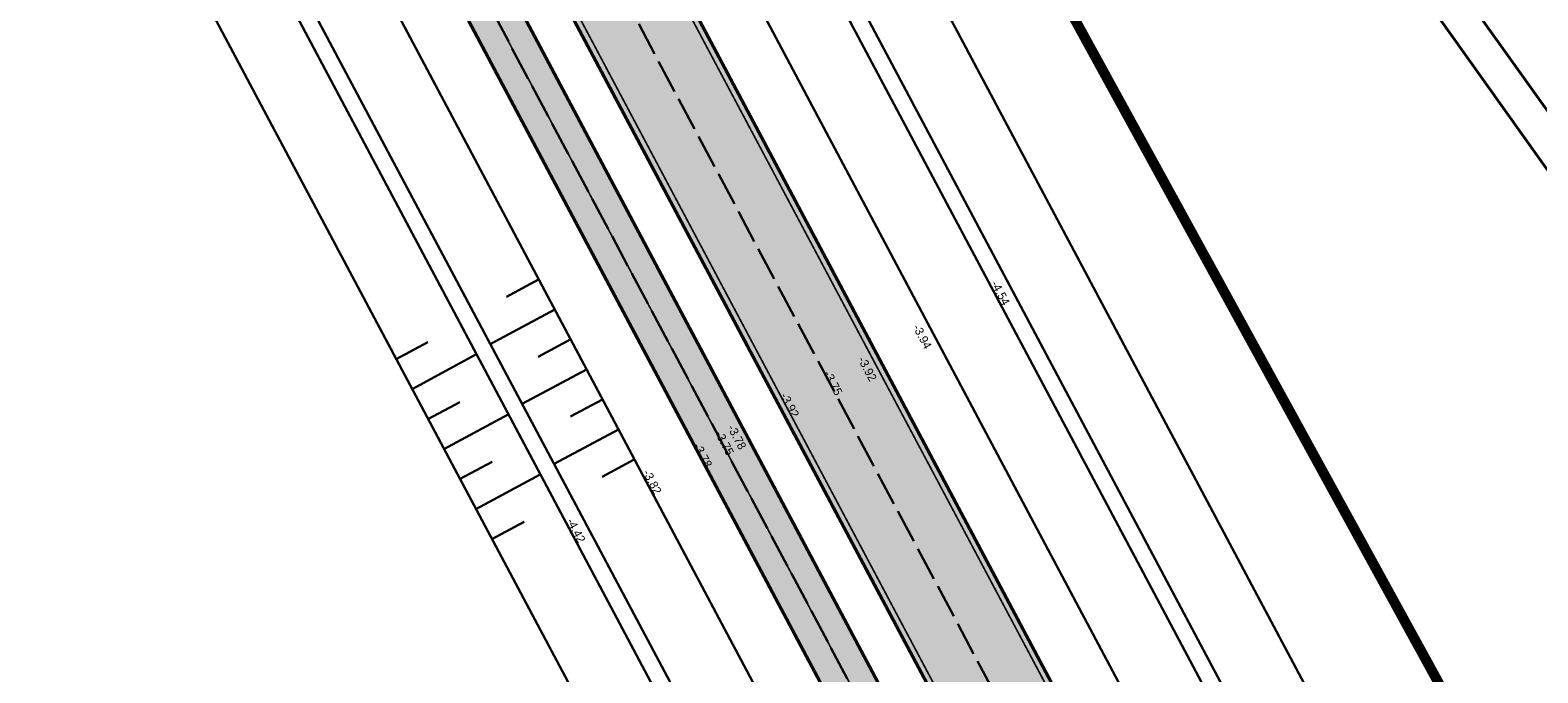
# Model space of a CAD drawing. Header units: metres. Extents: x 148376 to 148659, y 486220 to 486523.
# Tile 10 of 12: x 148469 to 148558, y 486426 to 486464. Entities that reach past the tile are written whole.
import ezdxf

# ---------------------------------------------------------------- set-up
doc = ezdxf.new("R2010")
doc.units = ezdxf.units.M
doc.header["$MEASUREMENT"] = 0
for name, pattern in [('0.30-2.70 (0.10)', [3, 0.3, -2.7]), ('3-3 (0.10)', [6, -3, 3]), ('assen', [2.5, 2, -0.5])]:
    doc.linetypes.add(name, pattern=pattern)
for name, color, linetype, lineweight in [('BWR-alg-assenplan', 92, 'assen', 30), ('BWR-nieuw-belijning-030-270 streep dik 100', 51, '0.30-2.70 (0.10)', 0), ('BWR-nieuw-belijning-3-3 streep dik 100', 51, '3-3 (0.10)', 0), ('WVB-alg-onderhoek', 7, 'Continuous', 30), ('WVB-alg-werkgrens', 6, 'Continuous', 53), ('WVB-pen-dik 025', 1, 'Continuous', 30), ('WVB-pen-dik 035', 1, 'Continuous', 40), ('WVB-raster-20%', 254, 'Continuous', 30), ('WVB-tekst-dik 025', 1, 'Continuous', 30)]:
    doc.layers.add(name, color=color, linetype=linetype, lineweight=lineweight)
doc.styles.add('1 200   0.25', font='WORKING.shx', dxfattribs={"height": 0.5})

msp = doc.modelspace()

# ---------------------------------------------------------------- hatches: boundary and pattern name
at = {"layer": 'WVB-raster-20%', "linetype": 'Continuous'}
msp.add_hatch(color=256, dxfattribs=at).paths.add_polyline_path([(148490.587, 486497.821), (148485.248, 486494.021, -0.000223), (148485.351, 486493.827), (148538.149, 486394.44, -0.282038), (148534.168, 486329.771), (148533.282, 486328.506), (148542.896, 486322.419, 0.280272), (148545.739, 486395.124), (148532.397, 486419.123), (148491.092, 486496.876, 0.001058)])
at = {"layer": 'WVB-raster-20%', "linetype": 'Continuous', "extrusion": (0, 0, -1)}
msp.add_hatch(color=256, dxfattribs=at).paths.add_polyline_path([(-148533.176, 486392.078, 0.282038), (-148529.548, 486333.145), (-148525.138, 486326.852, 0.167253), (-148522.505, 486324.94), (-148509.534, 486320.975), (-148515.394, 486319.629), (-148523.382, 486322.071, -0.167253), (-148527.595, 486325.13), (-148532.005, 486331.423, -0.282038), (-148535.825, 486393.485), (-148483.194, 486492.559), (-148480.729, 486490.805)])

# ---------------------------------------------------------------- linework, layer by layer
at = {"layer": 'BWR-alg-assenplan'}
for p, q in [((148488.221, 486495.351), (148529.526, 486417.598)), ((148481.961, 486491.682), (148534.5, 486392.781))]:
    msp.add_line(p, q, dxfattribs=at)
at = {"layer": 'BWR-nieuw-belijning-030-270 streep dik 100', "color": 7, "linetype": '0.30-2.70 (0.10)', "flags": 128}
msp.add_lwpolyline([(148501.707, 486307.596, 0.1, 0.1, 0), (148501.152, 486310.943, 0.1, 0.1, -0.376003), (148505.664, 486318.223, 0.1, 0.1, 0), (148522.943, 486323.505, 0.1, 0.1, 0.167253), (148526.366, 486325.991, 0.1, 0.1, 0), (148530.777, 486332.284, 0.1, 0.1, 0.282038), (148534.5, 486392.781, 0.1, 0.1, 0), (148481.961, 486491.682, 0.1, 0.1, 0)], format="xyseb", dxfattribs=at)
at = {"layer": 'BWR-nieuw-belijning-3-3 streep dik 100', "color": 7, "linetype": '3-3 (0.10)', "lineweight": 0, "const_width": 0.1, "flags": 128}
for points in [[(148490.782, 486496.712), (148532.087, 486418.959)], [(148485.66, 486493.991), (148538.458, 486394.604)]]:
    msp.add_lwpolyline(points, dxfattribs=at)
at = {"layer": 'WVB-alg-onderhoek', "lineweight": 40}
msp.add_line((148658.806, 486317.815), (148512.682, 486523.123), dxfattribs=at)
at = {"layer": 'WVB-alg-onderhoek', "lineweight": 40, "flags": 128}
msp.add_lwpolyline([(148379.595, 486423.492), (148522.241, 486223.072), (148656.017, 486318.285), (148513.372, 486518.705)], close=True, dxfattribs=at)
at = {"layer": 'WVB-alg-werkgrens', "const_width": 0.6, "flags": 128}
msp.add_lwpolyline([(148506.104, 486508.865), (148423.293, 486449.926), (148426.091, 486442.867), (148493.316, 486321.893), (148496.929, 486314.455), (148499.133, 486306.414), (148504.594, 486307.5), (148504.092, 486310.782), (148504.462, 486313.27), (148509.498, 486312.492), (148512.324, 486311.695), (148517.552, 486309.066), (148519.876, 486305.59), (148520.754, 486301.392), (148537.035, 486297.096), (148544.596, 486319.541), (148551.173, 486330.095), (148556.052, 486340.326), (148570.936, 486361.307), (148572.849, 486387.026)], close=True, dxfattribs=at)
at = {"layer": 'WVB-pen-dik 025', "lineweight": 30}
for p, q in [((148502.66, 486503.022), (148543.965, 486425.269)), ((148498.863, 486501.004), (148540.168, 486423.251)), ((148497.98, 486500.535), (148539.285, 486422.782)), ((148494.182, 486498.518), (148535.487, 486420.765)), ((148477.853, 486488.758), (148530.085, 486390.436)), ((148473.498, 486485.658), (148525.404, 486387.949)), ((148474.32, 486486.243), (148526.287, 486388.418)), ((148469.965, 486483.144), (148521.607, 486385.932)), ((148498.753, 486449.393), (148496.856, 486448.373)), ((148499.7, 486447.632), (148495.905, 486445.591)), ((148490.375, 486444.702), (148492.234, 486445.708)), ((148500.643, 486445.868), (148498.73, 486444.839)), ((148491.308, 486442.932), (148495.066, 486444.967)), ((148501.57, 486444.095), (148497.783, 486442.059)), ((148492.24, 486441.163), (148494.111, 486442.176)), ((148502.509, 486442.33), (148500.624, 486441.316)), ((148493.172, 486439.394), (148496.954, 486441.441)), ((148503.448, 486440.564), (148499.661, 486438.527)), ((148494.105, 486437.624), (148496.015, 486438.658)), ((148504.383, 486438.796), (148502.49, 486437.778)), ((148495.053, 486435.863), (148498.842, 486437.914)), ((148496.005, 486434.104), (148497.9, 486435.13))]:
    msp.add_line(p, q, dxfattribs=at)
at = {"layer": 'WVB-pen-dik 035'}
for p, q in [((148491.092, 486496.876), (148532.397, 486419.123)), ((148485.351, 486493.827), (148538.149, 486394.44))]:
    msp.add_line(p, q, dxfattribs=at)
at = {"layer": 'WVB-pen-dik 035', "ltscale": 0.1}
for p, q in [((148483.194, 486492.559), (148535.825, 486393.485)), ((148480.729, 486490.805), (148533.176, 486392.078))]:
    msp.add_line(p, q, dxfattribs=at)
at = {"layer": 'WVB-raster-20%', "linetype": 'Continuous', "flags": 128}
for points in [[(148490.587, 486497.821), (148485.248, 486494.021, -0.000223), (148485.351, 486493.827), (148538.149, 486394.44, -0.282038), (148534.168, 486329.771), (148533.282, 486328.506), (148542.896, 486322.419, 0.280272), (148545.739, 486395.124), (148532.397, 486419.123), (148491.092, 486496.876, 0.001058)], [(148533.176, 486392.078, -0.282038), (148529.548, 486333.145), (148525.138, 486326.852, -0.167253), (148522.505, 486324.94), (148509.534, 486320.975), (148515.394, 486319.629), (148523.382, 486322.071, 0.167253), (148527.595, 486325.13), (148532.005, 486331.423, 0.282038), (148535.825, 486393.485), (148483.194, 486492.559), (148480.729, 486490.805)]]:
    msp.add_lwpolyline(points, format="xyb", close=True, dxfattribs=at)

# ---------------------------------------------------------------- texts
at = {"layer": 'WVB-tekst-dik 025', "linetype": 'Continuous', "char_height": 0.5, "attachment_point": 7, "line_spacing_factor": 0.6, "style": '1 200   0.25'}
for s, insert, rotation in [('-4.54', (148525.341, 486449.153), 297.84745), ('-3.94', (148520.742, 486446.583), 297.84745), ('-3.92', (148517.516, 486444.681), 297.84745), ('-3.75', (148515.497, 486443.846), 297.84745), ('-3.92', (148512.944, 486442.545), 297.84745), ('-3.75', (148509.114, 486440.319), 297.63623), ('-3.78', (148509.844, 486440.668), 297.63623), ('-3.78', (148507.831, 486439.591), 297.63623), ('-3.82', (148504.858, 486438.029), 297.63623), ('-4.42', (148500.386, 486435.174), 297.63623)]:
    msp.add_mtext(s, dxfattribs=dict(at, insert=insert, rotation=rotation))

doc.saveas('drawing.dxf')
